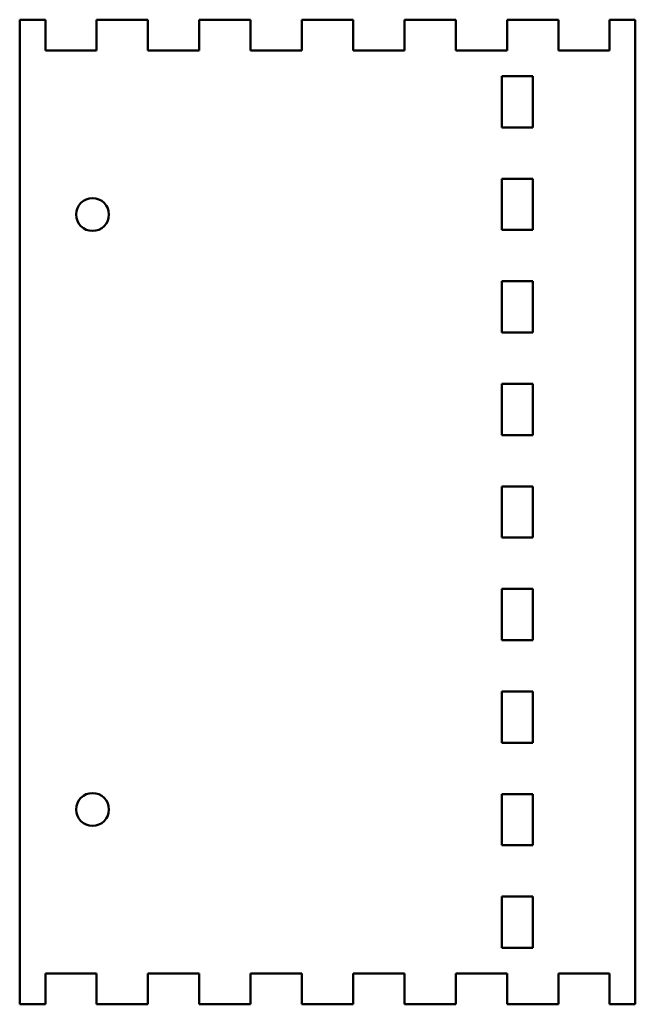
# Model space of a CAD drawing. Header units: millimetres. Extents: x 528.8 to 588.8, y 383.8 to 479.8.
import ezdxf

# ---------------------------------------------------------------- set-up
doc = ezdxf.new("R2010")
doc.units = ezdxf.units.MM
doc.header["$LTSCALE"] = 4
doc.layers.add('Visible (ANSI)', color=7, linetype='Continuous', lineweight=50)

msp = doc.modelspace()

# ---------------------------------------------------------------- linework, layer by layer
at = {"layer": 'Visible (ANSI)'}
for p, q in [((531.3, 479.8), (528.8, 479.8)), ((528.8, 479.8), (528.8, 383.8)), ((531.3, 479.8), (531.3, 476.8)), ((536.3, 476.8), (536.3, 479.8)), ((541.3, 479.8), (536.3, 479.8)), ((541.3, 479.8), (541.3, 476.8)), ((546.3, 476.8), (546.3, 479.8)), ((551.3, 479.8), (546.3, 479.8)), ((551.3, 479.8), (551.3, 476.8)), ((556.3, 476.8), (556.3, 479.8)), ((561.3, 479.8), (556.3, 479.8)), ((561.3, 479.8), (561.3, 476.8)), ((566.3, 476.8), (566.3, 479.8)), ((571.3, 479.8), (566.3, 479.8)), ((571.3, 479.8), (571.3, 476.8)), ((576.3, 476.8), (576.3, 479.8)), ((581.3, 479.8), (576.3, 479.8)), ((581.3, 479.8), (581.3, 476.8)), ((586.3, 476.8), (586.3, 479.8)), ((588.8, 479.8), (586.3, 479.8)), ((588.8, 383.8), (588.8, 479.8)), ((531.3, 476.8), (536.3, 476.8)), ((541.3, 476.8), (546.3, 476.8)), ((551.3, 476.8), (556.3, 476.8)), ((561.3, 476.8), (566.3, 476.8)), ((571.3, 476.8), (576.3, 476.8)), ((581.3, 476.8), (586.3, 476.8)), ((575.8, 474.3), (575.8, 469.3)), ((578.8, 474.3), (575.8, 474.3)), ((578.8, 469.3), (578.8, 474.3)), ((575.8, 469.3), (578.8, 469.3)), ((578.8, 464.3), (575.8, 464.3)), ((575.8, 464.3), (575.8, 459.3)), ((578.8, 459.3), (578.8, 464.3)), ((575.8, 459.3), (578.8, 459.3)), ((578.8, 454.3), (575.8, 454.3)), ((575.8, 454.3), (575.8, 449.3)), ((578.8, 449.3), (578.8, 454.3)), ((575.8, 449.3), (578.8, 449.3)), ((575.8, 444.3), (575.8, 439.3)), ((578.8, 444.3), (575.8, 444.3)), ((578.8, 439.3), (578.8, 444.3)), ((575.8, 439.3), (578.8, 439.3)), ((575.8, 434.3), (575.8, 429.3)), ((578.8, 434.3), (575.8, 434.3)), ((578.8, 429.3), (578.8, 434.3)), ((575.8, 429.3), (578.8, 429.3)), ((575.8, 424.3), (575.8, 419.3)), ((578.8, 424.3), (575.8, 424.3)), ((578.8, 419.3), (578.8, 424.3)), ((575.8, 419.3), (578.8, 419.3)), ((575.8, 414.3), (575.8, 409.3)), ((578.8, 414.3), (575.8, 414.3)), ((578.8, 409.3), (578.8, 414.3)), ((575.8, 409.3), (578.8, 409.3)), ((575.8, 404.3), (575.8, 399.3)), ((578.8, 404.3), (575.8, 404.3)), ((578.8, 399.3), (578.8, 404.3)), ((575.8, 399.3), (578.8, 399.3)), ((575.8, 394.3), (575.8, 389.3)), ((578.8, 394.3), (575.8, 394.3)), ((578.8, 389.3), (578.8, 394.3)), ((575.8, 389.3), (578.8, 389.3)), ((531.3, 386.8), (531.3, 383.8)), ((536.3, 386.8), (531.3, 386.8)), ((536.3, 383.8), (536.3, 386.8)), ((541.3, 386.8), (541.3, 383.8)), ((546.3, 386.8), (541.3, 386.8)), ((546.3, 383.8), (546.3, 386.8)), ((551.3, 386.8), (551.3, 383.8)), ((556.3, 386.8), (551.3, 386.8)), ((556.3, 383.8), (556.3, 386.8)), ((561.3, 386.8), (561.3, 383.8)), ((566.3, 386.8), (561.3, 386.8)), ((566.3, 383.8), (566.3, 386.8)), ((571.3, 386.8), (571.3, 383.8)), ((576.3, 386.8), (571.3, 386.8)), ((576.3, 383.8), (576.3, 386.8)), ((581.3, 386.8), (581.3, 383.8)), ((586.3, 386.8), (581.3, 386.8)), ((586.3, 383.8), (586.3, 386.8)), ((528.8, 383.8), (531.3, 383.8)), ((536.3, 383.8), (541.3, 383.8)), ((546.3, 383.8), (551.3, 383.8)), ((556.3, 383.8), (561.3, 383.8)), ((566.3, 383.8), (571.3, 383.8)), ((576.3, 383.8), (581.3, 383.8)), ((586.3, 383.8), (588.8, 383.8))]:
    msp.add_line(p, q, dxfattribs=at)
for centre in [(535.9, 460.8), (535.9, 402.8)]:
    msp.add_circle(centre, 1.6, dxfattribs=at)

doc.saveas('drawing.dxf')
